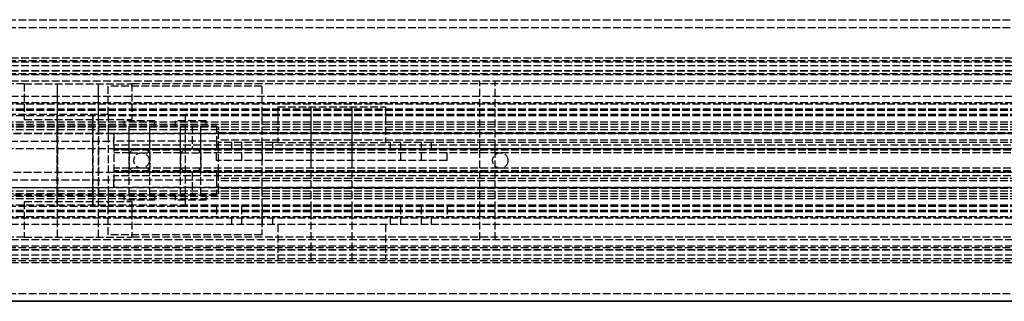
# Model space of a CAD drawing. Header units: millimetres. Extents: x 0 to 2100, y 0 to 55.
# Tile 4 of 7: x 112 to 304, y 0 to 55. Entities that reach past the tile are written whole.
import ezdxf

# ---------------------------------------------------------------- set-up
doc = ezdxf.new("R2010")
doc.units = ezdxf.units.MM
doc.header["$LTSCALE"] = 10
doc.linetypes.add('ALLCAD_Strich', pattern=[0.2, 0.15, -0.05])
doc.layers.add('BESCH_KONT_sich_schn_ansi_2d', color=40, linetype='Continuous')
doc.layers.add('BESCH_KONT_sich_schn_grun_2d', color=10, linetype='Continuous')

msp = doc.modelspace()

# ---------------------------------------------------------------- linework, layer by layer
at = {"layer": 'BESCH_KONT_sich_schn_ansi_2d', "linetype": 'ALLCAD_Strich'}
for p, q in [((2100, 0, 42), (0, 0, 42)), ((2100, 0, 2), (0, 0, 2)), ((2100, 0), (0, 0)), ((2100, 0, 64.5), (0, 0, 64.5)), ((2100, 0, 42.71), (0, 0, 42.71)), ((0, 0, 81), (2100, 0, 81)), ((0, 0, 66), (2100, 0, 66)), ((2100, 0, 2.5), (0, 0, 2.5)), ((2100, 0, 4), (0, 0, 4)), ((2100, 0, 9), (0, 0, 9)), ((2100, 0, 28), (0, 0, 28)), ((2100, 0, 29.5), (0, 0, 29.5)), ((2100, 0, 32), (0, 0, 32)), ((2100, 0, 38.5), (0, 0, 38.5)), ((2100, 0, 40), (0, 0, 40)), ((2100, 0, 61.5), (0, 0, 61.5)), ((2100, 0, 40.94), (0, 0, 40.94)), ((2100, 0, 40.23), (0, 0, 40.23)), ((2100, 0, 74.5), (0, 0, 74.5)), ((2100, 0, 75), (0, 0, 75)), ((0, 0, 72), (2100, 0, 72)), ((0, 0, 72.5), (2100, 0, 72.5)), ((613, 0, 31.9), (47, 0, 31.9)), ((47, 0, 27.9), (613, 0, 27.9)), ((47, 0, 23.9), (613, 0, 23.9)), ((151, 0, 22.4), (47, 0, 22.4)), ((613, 0, 30.9), (47, 0, 30.9)), ((613, 0, 31.4), (47, 0, 31.4)), ((613, 0, 35.9), (47, 0, 35.9)), ((613, 0, 36.4), (47, 0, 36.4)), ((613, 0, 30.4), (47, 0, 30.4)), ((613, 0, 28.9), (47, 0, 28.9)), ((613, 0, 22.9), (47, 0, 22.9)), ((150.6, 0, 21.9), (67.6, 0, 21.9)), ((67.7, 0, 23.9), (130.6, 0, 23.9)), ((72.6, 0, 27.9), (130.6, 0, 27.9)), ((106.6, 0, -0.6), (117.16, 0)), ((117.16, 0), (145.88, 0, 1.63)), ((129.5, 0, 78), (119.5, 0, 78)), ((119.5, 0, 78), (119.5, 0, 75)), ((126.5, 0, 66), (126.5, 0, 64.5)), ((126.5, 0, 75), (126.5, 0, 66)), ((126.5, 0, 72), (126.5, 0, 75)), ((129.5, 0, 64.5), (129.5, 0, 66)), ((129.5, 0, 72), (129.5, 0, 78)), ((129.5, 0, 66), (129.5, 0, 72)), ((133.75, 0, 17.65), (130.6, 0, 17.65)), ((413.6, 0, 10.65), (130.6, 0, 10.65)), ((134.28, 0, 18.4), (130.6, 0, 18.4)), ((130.6, 0, 18.4), (130.6, 0, 23.9)), ((413.6, 0, 9.9), (130.6, 0, 9.9)), ((130.6, 0, 7.9), (130.6, 0, 9.9)), ((413.6, 0, 7.9), (130.6, 0, 7.9)), ((413.6, 0, 26.9), (130.6, 0, 26.9)), ((413.6, 0, 27.9), (130.6, 0, 27.9)), ((130.6, 0, 23.9), (130.6, 0, 27.9)), ((413.6, 0, 23.9), (130.6, 0, 23.9)), ((130.6, 0, 0.76), (130.6, 0, 23.9)), ((130.6, 0, 27.9), (130.6, 0, 23.9)), ((134.5, 0, 36.4), (134.5, 0, 31.9)), ((134.5, 0, 27.9), (134.5, 0, 30.9)), ((144.28, 0, 18.4), (136.92, 0, 18.4)), ((143.75, 0, 17.65), (137.45, 0, 17.65)), ((137.5, 0, 36.4), (137.5, 0, 31.9)), ((137.5, 0, 27.9), (137.5, 0, 30.9)), ((144.5, 0, 72), (144.5, 0, 75)), ((413.6, 0, 18.4), (146.92, 0, 18.4)), ((413.6, 0, 17.65), (147.45, 0, 17.65)), ((150.6, 0, 23.9), (150.6, 0, 21.9)), ((150.6, 0, 6.62), (150.6, 0, 8.9)), ((150.6, 0, 19.4), (150.6, 0, 21.9)), ((150.6, 0, 19.4), (195.6, 0, 19.4)), ((150.6, 0, 8.9), (150.6, 0, 19.4)), ((195.6, 0, 8.9), (150.6, 0, 8.9)), ((151, 0), (151, 0, -0.1)), ((447, 0, -0.1), (151, 0, -0.1)), ((151, 0, 7.9), (447, 0, 7.9)), ((151, 0, 8.9), (151, 0)), ((151, 0, 19.4), (151, 0, 8.9)), ((151, 0, 21.9), (151, 0, 19.4)), ((151, 0, 22.4), (151, 0, 21.9)), ((447, 0, 5.4), (151, 0, 5.4)), ((447, 0, 1.4), (151, 0, 1.4)), ((151, 0, 6.9), (447, 0, 6.9)), ((447, 0, 20.4), (151, 0, 20.4)), ((447, 0, 21.9), (151, 0, 21.9)), ((447, 0, 22.4), (151, 0, 22.4)), ((159.5, 0, 66), (159.5, 0, 64.5)), ((159.5, 0, 72), (159.5, 0, 66)), ((195.58, 0, 19.4), (195.58, 0, 19.39)), ((195.58, 0, 19.39), (195.58, 0, 19.39)), ((195.58, 0, 19.4), (195.58, 0, 19.39)), ((195.58, 0, 19.4), (195.58, 0, 19.4)), ((195.58, 0, 19.39), (195.58, 0, 19.39)), ((195.58, 0, 19.39), (195.58, 0, 19.4)), ((195.59, 0, 19.4), (195.59, 0, 19.4)), ((195.59, 0, 19.4), (195.59, 0, 19.39)), ((195.59, 0, 19.4), (195.59, 0, 19.4)), ((195.59, 0, 19.4), (195.59, 0, 19.4)), ((195.59, 0, 19.4), (195.59, 0, 19.4)), ((195.59, 0, 19.39), (195.59, 0, 19.39)), ((195.59, 0, 19.39), (195.59, 0, 19.39)), ((195.59, 0, 19.39), (195.59, 0, 19.39)), ((195.59, 0, 19.4), (195.59, 0, 19.4)), ((195.59, 0, 19.4), (195.59, 0, 19.4)), ((195.59, 0, 19.39), (195.59, 0, 19.4)), ((195.59, 0, 19.39), (195.59, 0, 19.4)), ((195.6, 0, 19.4), (195.6, 0, 8.9)), ((195.6, 0, 19.4), (195.6, 0, 19.39)), ((195.6, 0, 19.39), (195.6, 0, 19.39)), ((195.6, 0, 19.4), (195.6, 0, 19.39)), ((195.6, 0, 19.4), (195.6, 0, 19.4)), ((195.6, 0, 19.39), (195.6, 0, 19.39)), ((447, 0, 8.9), (195.6, 0, 8.9)), ((447, 0, 19.4), (195.6, 0, 19.4)), ((202, 0, 45), (205, 0, 45)), ((202, 0, 45), (202, 0, 61.5)), ((966, 0, 61.5), (202, 0, 61.5)), ((204.5, 0, 36.4), (204.5, 0, 31.9)), ((204.5, 0, 27.9), (204.5, 0, 30.9)), ((204.5, 0, 5.4), (204.5, 0, 7.9)), ((204.98, 0, 45), (204.98, 0, 44.99)), ((204.98, 0, 45), (204.98, 0, 44.99)), ((204.98, 0, 45), (204.98, 0, 44.99)), ((204.98, 0, 44.99), (204.99, 0, 44.99)), ((204.98, 0, 44.99), (204.98, 0, 44.99)), ((204.98, 0, 44.99), (204.98, 0, 44.99)), ((204.98, 0, 45), (204.98, 0, 44.99)), ((204.98, 0, 45), (204.98, 0, 44.99)), ((204.98, 0, 45), (204.98, 0, 44.99)), ((204.98, 0, 45), (204.98, 0, 44.99)), ((204.99, 0, 44.99), (204.99, 0, 45)), ((204.99, 0, 45), (204.99, 0, 44.99)), ((204.99, 0, 45), (204.99, 0, 44.99)), ((204.99, 0, 44.99), (204.99, 0, 44.99)), ((204.99, 0, 44.99), (204.99, 0, 44.99)), ((204.99, 0, 45), (204.99, 0, 44.99)), ((204.99, 0, 45), (204.99, 0, 44.99)), ((204.99, 0, 45), (204.99, 0, 44.99)), ((204.99, 0, 45), (204.99, 0, 44.99)), ((204.99, 0, 45), (204.99, 0, 44.99)), ((205, 0, 44.99), (204.99, 0, 44.99)), ((204.99, 0, 45), (204.99, 0, 44.99)), ((205, 0, 45), (205, 0, 44.99)), ((205, 0, 45), (205, 0, 44.99)), ((205, 0, 45), (205, 0, 44.99)), ((205, 0, 44.99), (205, 0, 44.99)), ((205, 0, 44.99), (205, 0, 44.99)), ((205, 0, 45), (205, 0, 44.99)), ((205, 0, 45), (205, 0, 44.99)), ((205, 0, 45), (205, 0, 44.99)), ((205, 0, 45), (205, 0, 40)), ((963, 0, 40), (205, 0, 40)), ((207.5, 0, 36.4), (207.5, 0, 31.9)), ((207.5, 0, 27.9), (207.5, 0, 30.9)), ((207.5, 0, 5.4), (207.5, 0, 7.9))]:
    msp.add_line(p, q, dxfattribs=at)
at = {"layer": 'BESCH_KONT_sich_schn_ansi_2d', "linetype": 'ALLCAD_Strich', "extrusion": (0, -1, 0)}
for centre, radius in [((123.6, 14.9), 10.5), ((123.6, 14.9), 4), ((157.6, 14.9), 2), ((173.1, 14.9), 10.5), ((173.1, 14.9), 4), ((173.1, 14.9), 4), ((188.6, 14.9), 2)]:
    msp.add_circle(centre, radius, dxfattribs=at)
at = {"layer": 'BESCH_KONT_sich_schn_ansi_2d', "linetype": 'ALLCAD_Strich', "extrusion": (0, 1, 0)}
for centre, radius in [((-123.6, 14.9), 4), ((-135.6, 16.9), 3), ((-135.6, 16.9), 2), ((-135.6, 16.9), 2), ((-145.6, 16.9), 3), ((-145.6, 16.9), 2), ((-145.6, 16.9), 2), ((-157.6, 14.9), 4), ((-188.6, 14.9), 4)]:
    msp.add_circle(centre, radius, dxfattribs=at)
at = {"layer": 'BESCH_KONT_sich_schn_ansi_2d', "linetype": 'ALLCAD_Strich', "extrusion": (0, -1, 0)}
for centre, radius, start, end in [((145.6, 6.62), 5, 273.2519, 0), ((195.58, 19.39), 0.00271, 270, 0), ((195.58, 19.4), 0.00271, 0, 90), ((195.58, 19.39), 0.00116, 180, 270), ((195.58, 19.4), 0.00116, 90, 180), ((195.59, 19.4), 0.00217, 270, 0), ((195.59, 19.4), 0.00217, 360, 90), ((195.6, 19.39), 0.00271, 270, 0), ((195.6, 19.4), 0.00271, 0, 90), ((195.6, 19.39), 0.00116, 180, 270), ((195.6, 19.4), 0.00116, 90, 180)]:
    msp.add_arc(centre, radius, start, end, dxfattribs=at)
at = {"layer": 'BESCH_KONT_sich_schn_ansi_2d', "linetype": 'ALLCAD_Strich', "extrusion": (0, 1, 0)}
for centre, radius, start, end in [((-195.58, 19.4), 0.00116, 90, 180), ((-195.58, 19.39), 0.00116, 180, 270), ((-195.58, 19.4), 0.00271, 0, 90), ((-195.58, 19.39), 0.00271, 270, 0), ((-195.59, 19.4), 0.00093, 90, 180), ((-195.59, 19.4), 0.00093, 180, 270), ((-195.6, 19.4), 0.00271, 0, 90), ((-195.6, 19.39), 0.00271, 270, 0), ((-195.6, 19.4), 0.00116, 90, 180), ((-195.6, 19.39), 0.00116, 180, 270)]:
    msp.add_arc(centre, radius, start, end, dxfattribs=at)
at = {"layer": 'BESCH_KONT_sich_schn_grun_2d', "linetype": 'ALLCAD_Strich'}
for p, q in [((0, 55), (2100, 55)), ((0, 53.5), (2100, 53.5)), ((2100, 47.5), (0, 47.5)), ((0, 47), (2100, 47)), ((2100, 46.71), (0, 46.71)), ((2100, 46), (0, 46)), ((2100, 45), (0, 45)), ((2100, 44.94), (0, 44.94)), ((0, 44.5), (2100, 44.5)), ((2100, 44.23), (0, 44.23)), ((2100, 43), (0, 43)), ((113.1, 42.5), (97.1, 42.5)), ((113.1, 42.5), (134.1, 42.5)), ((113.1, 42.5), (113.1, 35.5)), ((119.6, 12.5), (119.6, 42.5)), ((119.6, 35.5), (119.6, 42.5)), ((127.6, 12.5), (127.6, 42.5)), ((127.6, 35.5), (127.6, 42.5)), ((377.6, 42.5), (134.1, 42.5)), ((134.1, 42.5), (134.1, 35.5)), ((202, 12), (202, 43)), ((966, 43), (202, 43)), ((204.98, 43), (204.98, 42.99)), ((204.98, 43), (204.98, 42.99)), ((204.98, 42.99), (204.98, 43)), ((204.98, 43), (204.98, 43)), ((204.98, 42.99), (204.98, 42.99)), ((204.98, 42.99), (204.98, 42.99)), ((204.99, 43), (204.99, 42.99)), ((204.99, 42.99), (204.99, 43)), ((204.99, 43), (204.99, 43)), ((204.99, 43), (204.99, 43)), ((204.99, 43), (204.99, 43)), ((204.99, 42.99), (204.99, 43)), ((204.99, 43), (204.99, 43)), ((204.99, 42.99), (204.99, 43)), ((204.99, 43), (204.99, 42.99)), ((204.99, 42.99), (204.99, 42.99)), ((204.99, 42.99), (204.99, 42.99)), ((204.99, 42.99), (204.99, 42.99)), ((205, 43), (205, 42.99)), ((205, 42.99), (205, 43)), ((205, 42.99), (205, 43)), ((205, 43), (205, 43)), ((205, 43), (205, 43)), ((205, 42.99), (205, 42.99)), ((205, 12), (205, 42.99)), ((205, 42.99), (205, 42.99)), ((159.5, 42), (129.5, 42)), ((129.5, 36.5), (129.5, 42)), ((159.5, 42), (159.5, 13)), ((2100, 40), (0, 40)), ((2100, 38.75), (0, 38.75)), ((613, 38.5), (47, 38.5)), ((613, 37.5), (47, 37.5)), ((613, 37.25), (47, 37.25)), ((162.6, 38), (183.6, 38)), ((162.6, 38), (162.6, 31)), ((169.1, 8), (169.1, 38)), ((169.1, 31), (169.1, 38)), ((177.1, 8), (177.1, 38)), ((177.1, 31), (177.1, 38)), ((183.6, 38), (183.6, 31)), ((119.5, 36.5), (47, 36.5)), ((613, 36.25), (47, 36.25)), ((613, 35), (47, 35)), ((113.1, 35.5), (134.1, 35.5)), ((129.5, 36.5), (119.5, 36.5)), ((119.5, 36.5), (119.5, 18.5)), ((126.5, 36.5), (126.5, 18.5)), ((126.5, 18.5), (126.5, 36.5)), ((129.5, 36.5), (129.5, 18.5)), ((129.5, 36.5), (144.5, 36.5)), ((138.6, 35.25), (132.6, 35.25)), ((132.6, 34.25), (132.6, 35.25)), ((138.6, 34.25), (138.6, 35.25)), ((148.6, 35.25), (142.6, 35.25)), ((142.6, 34.25), (142.6, 35.25)), ((144.5, 36.5), (144.5, 18.5)), ((613, 36.5), (144.5, 36.5)), ((148.6, 34.25), (148.6, 35.25)), ((613, 34.5), (47, 34.5)), ((613, 34), (47, 34)), ((151, 33.5), (47, 33.5)), ((47.02, 32.75), (613, 32.75)), ((67.6, 34.25), (150.6, 34.25)), ((130.6, 32.75), (72.6, 32.75)), ((119.6, 34.25), (119.6, 20.75)), ((127.6, 34.25), (127.6, 20.75)), ((413.6, 32.75), (130.6, 32.75)), ((130.6, 30.5), (130.6, 32.75)), ((130.6, 32.75), (130.6, 22.25)), ((133.6, 29.75), (133.6, 34.25)), ((133.6, 20.75), (133.6, 34.25)), ((137.6, 29.75), (137.6, 34.25)), ((137.6, 20.75), (137.6, 34.25)), ((143.6, 29.75), (143.6, 34.25)), ((143.6, 20.75), (143.6, 34.25)), ((145.88, 34.25), (145.88, 29.75)), ((147.6, 29.75), (147.6, 34.25)), ((147.6, 20.75), (147.6, 34.25)), ((150.6, 34.25), (150.6, 31.25)), ((151, 34), (151, 33.5)), ((151, 29.75), (151, 33.5)), ((447, 33.5), (151, 33.5)), ((151, 33), (447, 33)), ((106.39, 31.25), (130.6, 31.25)), ((150.6, 31.25), (130.6, 31.25)), ((150.6, 31.25), (150.6, 29.75)), ((447, 31.5), (151, 31.5)), ((153.6, 31), (151, 31)), ((161.6, 31), (153.6, 31)), ((153.6, 29.5), (153.6, 31)), ((155.6, 27.5), (155.6, 31)), ((159.6, 27.5), (159.6, 31)), ((161.6, 29.5), (161.6, 31)), ((162.6, 31), (161.6, 31)), ((162.6, 31), (183.6, 31)), ((184.6, 31), (183.6, 31)), ((192.6, 31), (184.6, 31)), ((184.6, 29.5), (184.6, 31)), ((186.6, 27.5), (186.6, 31)), ((190.6, 27.5), (190.6, 31)), ((192.6, 29.5), (192.6, 31)), ((447, 31), (192.6, 31)), ((613, 29.75), (47, 29.75)), ((413.6, 30.5), (130.6, 30.5)), ((413.6, 29.75), (130.6, 29.75)), ((130.6, 29.75), (150.6, 29.75)), ((413.6, 29.5), (130.6, 29.5)), ((133.75, 29), (130.6, 29)), ((133.6, 29), (133.6, 26)), ((133.75, 29), (137.45, 29)), ((143.75, 29), (137.45, 29)), ((137.6, 29), (137.6, 26)), ((143.6, 29), (143.6, 26)), ((143.75, 29), (147.45, 29)), ((413.6, 29), (147.45, 29)), ((147.6, 29), (147.6, 26)), ((150.6, 27.5), (150.6, 29.5)), ((151, 25.25), (151, 29.75)), ((169.1, 27.5), (169.1, 29.5)), ((177.1, 27.5), (177.1, 29.5)), ((195.6, 27.5), (195.6, 29.5)), ((195.58, 27.5), (150.6, 27.5)), ((195.6, 27.5), (195.58, 27.5)), ((195.58, 27.5), (195.58, 27.5)), ((195.58, 27.5), (195.58, 27.49)), ((195.58, 27.5), (195.58, 27.49)), ((195.58, 27.5), (195.58, 27.49)), ((195.58, 27.5), (195.58, 27.49)), ((195.58, 27.5), (195.58, 27.5)), ((195.58, 27.5), (195.58, 27.5)), ((195.58, 27.5), (195.58, 27.49)), ((195.58, 27.5), (195.58, 27.49)), ((195.58, 27.5), (195.58, 27.49)), ((195.58, 27.49), (195.59, 27.49)), ((195.58, 27.49), (195.58, 27.49)), ((195.58, 27.49), (195.58, 27.49)), ((195.59, 27.49), (195.59, 27.5)), ((195.59, 27.5), (195.59, 27.49)), ((195.59, 27.5), (195.59, 27.49)), ((195.59, 27.5), (195.59, 27.49)), ((195.59, 27.5), (195.59, 27.49)), ((195.59, 27.5), (195.59, 27.49)), ((195.59, 27.5), (195.59, 27.49)), ((195.59, 27.5), (195.59, 27.49)), ((195.59, 27.5), (195.59, 27.49)), ((195.59, 27.49), (195.59, 27.49)), ((195.59, 27.49), (195.59, 27.49)), ((195.6, 27.49), (195.59, 27.49)), ((195.6, 27.5), (195.6, 27.5)), ((195.6, 27.5), (195.6, 27.49)), ((195.6, 27.5), (195.6, 27.49)), ((195.6, 27.5), (195.6, 27.49)), ((195.6, 27.5), (195.6, 27.49)), ((195.6, 27.5), (195.6, 27.49)), ((195.6, 27.5), (195.6, 27.5)), ((195.6, 27.5), (195.6, 27.5)), ((195.6, 27.5), (195.6, 27.49)), ((195.6, 27.5), (195.6, 27.49)), ((195.6, 27.5), (195.6, 27.5)), ((195.6, 27.49), (195.6, 27.49)), ((195.6, 27.49), (195.6, 27.49)), ((47, 25.25), (613, 25.25)), ((133.75, 26), (130.6, 26)), ((413.6, 25.5), (130.6, 25.5)), ((413.6, 25.25), (130.6, 25.25)), ((150.6, 25.25), (130.6, 25.25)), ((133.6, 20.75), (133.6, 25.25)), ((137.45, 26), (133.75, 26)), ((143.75, 26), (137.45, 26)), ((137.6, 20.75), (137.6, 25.25)), ((143.6, 20.75), (143.6, 25.25)), ((147.45, 26), (143.75, 26)), ((145.88, 25.25), (145.88, 20.75)), ((413.6, 26), (147.45, 26)), ((147.6, 20.75), (147.6, 25.25)), ((150.6, 25.25), (150.6, 23.75)), ((151, 21.5), (151, 25.25)), ((106.39, 23.75), (130.6, 23.75)), ((413.6, 24.5), (130.6, 24.5)), ((130.6, 22.25), (130.6, 24.5)), ((130.6, 23.75), (150.6, 23.75)), ((150.6, 23.75), (150.6, 20.75)), ((447, 24), (151, 24)), ((447, 23.5), (151, 23.5)), ((47, 22.25), (613, 22.25)), ((151, 21.5), (47, 21.5)), ((72.6, 22.25), (130.6, 22.25)), ((413.6, 22.25), (130.6, 22.25)), ((447, 22), (151, 22)), ((151, 21.5), (151, 21)), ((447, 21.5), (151, 21.5)), ((613, 21), (47, 21)), ((613, 20.5), (47, 20.5)), ((613, 20), (47, 20)), ((150.6, 20.75), (67.6, 20.75)), ((113.1, 19.5), (134.1, 19.5)), ((113.1, 19.5), (113.1, 12.5)), ((119.6, 12.5), (119.6, 19.5)), ((127.6, 12.5), (127.6, 19.5)), ((132.6, 19.75), (132.6, 20.75)), ((138.6, 19.75), (132.6, 19.75)), ((134.1, 19.5), (134.1, 12.5)), ((138.6, 19.75), (138.6, 20.75)), ((142.6, 19.75), (142.6, 20.75)), ((148.6, 19.75), (142.6, 19.75)), ((148.6, 19.75), (148.6, 20.75)), ((613, 18.75), (47, 18.75)), ((119.5, 18.5), (47, 18.5)), ((613, 17.75), (47, 17.75)), ((613, 17.5), (47, 17.5)), ((129.5, 18.5), (119.5, 18.5)), ((144.5, 18.5), (129.5, 18.5)), ((129.5, 13), (129.5, 18.5)), ((613, 18.5), (144.5, 18.5)), ((150.6, 18.5), (150.6, 16.5)), ((155.6, 15), (155.6, 18.5)), ((159.6, 15), (159.6, 18.5)), ((169.1, 16.5), (169.1, 18.5)), ((177.1, 16.5), (177.1, 18.5)), ((186.6, 15), (186.6, 18.5)), ((190.6, 15), (190.6, 18.5)), ((195.6, 18.5), (195.6, 16.5)), ((2100, 16.25), (0, 16.25)), ((613, 16.5), (47, 16.5)), ((153.6, 15), (153.6, 16.5)), ((161.6, 15), (161.6, 16.5)), ((184.6, 15), (184.6, 16.5)), ((192.6, 15), (192.6, 16.5)), ((2100, 15), (0, 15)), ((162.6, 15), (162.6, 8)), ((169.1, 8), (169.1, 15)), ((177.1, 8), (177.1, 15)), ((183.6, 15), (183.6, 8)), ((2100, 12), (0, 12)), ((113.1, 12.5), (97.1, 12.5)), ((113.1, 12.5), (134.1, 12.5)), ((159.5, 13), (129.5, 13)), ((377.6, 12.5), (134.1, 12.5)), ((966, 12), (202, 12)), ((2100, 10.77), (0, 10.77)), ((0, 10.5), (2100, 10.5)), ((2100, 10.06), (0, 10.06)), ((2100, 10), (0, 10)), ((2100, 9), (0, 9)), ((2100, 8.29), (0, 8.29)), ((0, 8), (2100, 8)), ((2100, 7.5), (0, 7.5)), ((0, 1.5), (2100, 1.5)), ((0, 0), (2100, 0))]:
    msp.add_line(p, q, dxfattribs=at)
for centre in [(136, 27.5), (206, 27.5)]:
    msp.add_circle(centre, 1.5, dxfattribs=at)
for centre, radius, start, end in [((204.98, 43), 0.00271, 90, 180), ((204.98, 43), 0.00271, 0, 90), ((204.98, 43), 0.00116, 0, 90), ((204.98, 43), 0.00116, 90, 180), ((204.98, 42.99), 0.00271, 180, 270), ((204.98, 42.99), 0.00271, 270, 0), ((204.98, 42.99), 0.00116, 270, 360), ((204.98, 42.99), 0.00116, 180, 270), ((204.99, 43), 0.00217, 360, 90), ((204.99, 42.99), 0.00093, 0, 90), ((205, 43), 0.00271, 90, 180), ((204.99, 42.99), 0.00217, 270, 0), ((204.99, 42.99), 0.00093, 270, 0), ((205, 42.99), 0.00271, 180, 270), ((205, 43), 0.00116, 0, 90), ((205, 43), 0.00271, 0, 90), ((205, 43), 0.00116, 90, 180), ((205, 42.99), 0.00271, 270, 0), ((205, 42.99), 0.00116, 270, 360), ((205, 42.99), 0.00116, 180, 270), ((135.6, 28.25), 2, 131.4096, 157.9757), ((135.6, 28.25), 2, 22.0243, 48.5904), ((145.6, 28.25), 2, 131.4096, 157.9757), ((145.6, 28.25), 2, 22.0243, 48.5904), ((135.6, 26.75), 2, 202.0243, 228.5904), ((135.6, 26.75), 2, 311.4096, 337.9757), ((145.6, 26.75), 2, 202.0243, 228.5904), ((145.6, 26.75), 2, 311.4096, 337.9757)]:
    msp.add_arc(centre, radius, start, end, dxfattribs=at)

doc.saveas('drawing.dxf')
